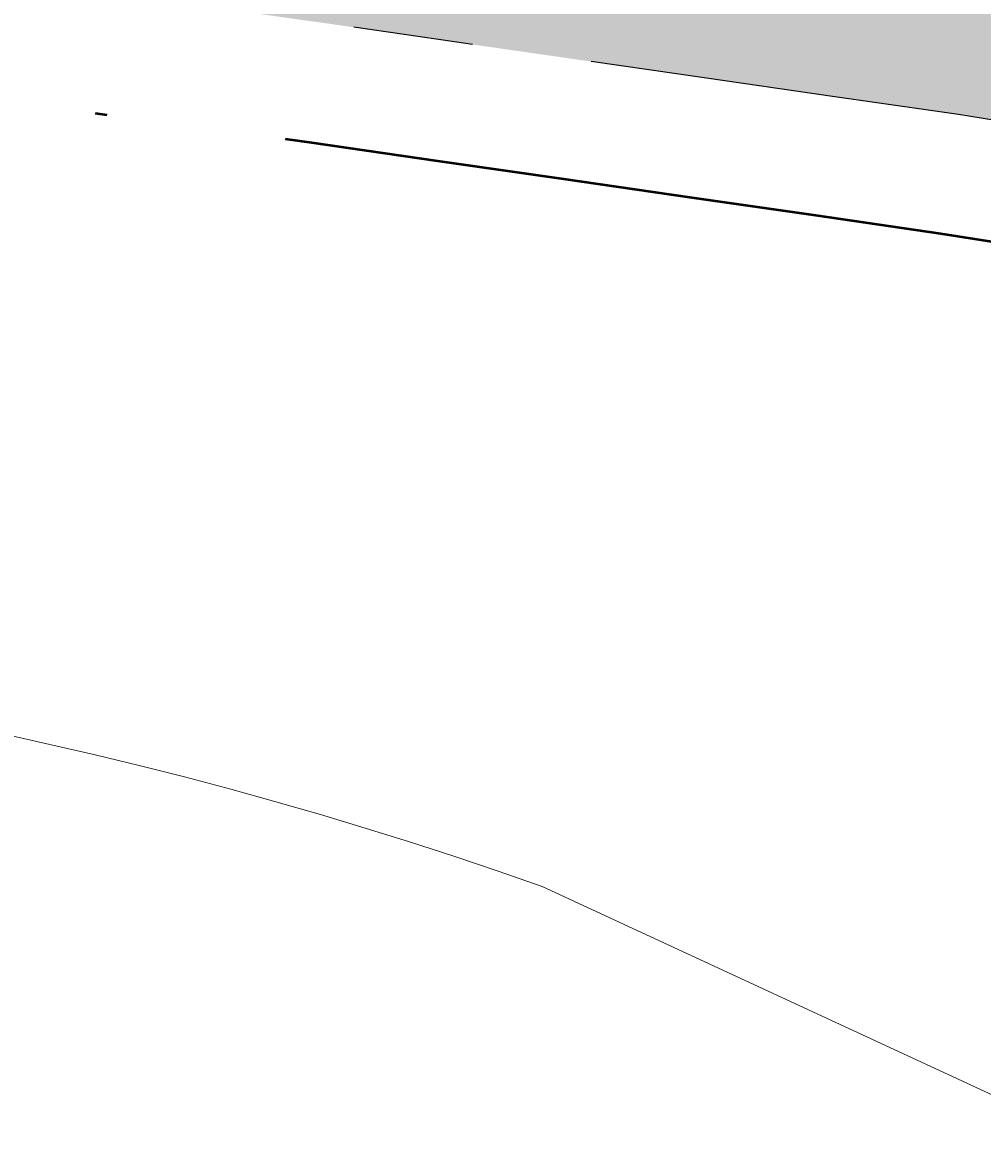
# Model space of a CAD drawing. Header units: millimetres. Extents: x 812 to 183790, y 13 to 580968.
# Tile 125 of 256: x 182618 to 182626, y 580778 to 580788. Entities that reach past the tile are written whole.
import ezdxf

# ---------------------------------------------------------------- set-up
doc = ezdxf.new("R2010")
doc.units = ezdxf.units.MM
doc.header["$LTSCALE"] = 5
for name, pattern in [('DGN2', [448.0004, 224.0002, -224.0002]), ('VH-OPSLUITBAND_80X200', [14, 8, -2, 2, -2]), ('XX-PROJECTGRENS', [18, 12, -3, 0, -3])]:
    doc.linetypes.add(name, pattern=pattern)
for name, color, linetype, lineweight in [('N-BH-VH-KANTOPSLUITING_OPSLUITBAND_80X200-G', 150, 'VH-OPSLUITBAND_80X200', 30), ('N-WE-KG-WERKGRENS-G', 7, 'XX-PROJECTGRENS', 50), ('N-WE-VH-KANTVERHARDING-G', 7, 'Continuous', 0), ('N-XX-AL-M', 7, 'Continuous', 0), ('taludlijn', 252, 'DGN2', 9), ('V-WE-VH-KANTOPSLUITING_OPSLUITBAND_80X200-G', 150, 'VH-OPSLUITBAND_80X200', 25)]:
    doc.layers.add(name, color=color, linetype=linetype, lineweight=lineweight)
for name, color, linetype, lineweight, transparency in [('N-PV-GR-GRAS_02-G', 85, 'Continuous', 15, 0.3), ('N-WE-VH-VERHARDING_TEGEL-A', 253, 'Continuous', 5, 0.75), ('V-PV-GR-GRAS_02-G', 85, 'Continuous', 30, 0.3), ('V-WE-VH-VERHARDING_TEGEL-A', 253, 'Continuous', 18, 0.5)]:
    doc.layers.add(name, color=color, linetype=linetype, lineweight=lineweight, transparency=transparency)
doc.styles.add('NLCS-ISO-M200-T18', font='txt', dxfattribs={"height": 0.36})
doc.dimstyles.new('NLCS-M200-T18-PIJL_X_L2_H1', dxfattribs={"dimscale": 0.2, "dimtxt": 0.36, "dimasz": 2, "dimexe": 2, "dimexo": 1, "dimgap": 0.7, "dimtad": 1, "dimzin": 0, "dimdsep": 46, "dimtxsty": 'NLCS-ISO-M200-T18', "dimcen": 0, "dimdle": 2, "dimclrd": 256, "dimclre": 256, "dimclrt": 256, "dimadec": 1, "dimazin": 0, "dimtfac": 1, "dimtofl": 0, "dimtmove": 1, "dimatfit": 0, "dimfxl": 2, "dimfxlon": 1, "dimtfillclr": 254, "dimtolj": 1, "dimtzin": 0, "dimlwd": 18, "dimlwe": 18, "dimarcsym": 0})
pattern_1 = [(90, (0, 0), (-1, 0.9999999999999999), [0.25, -0.75]), (90, (-0.6000000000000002, 0.5499999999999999), (-1, 0.9999999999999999), [0.25, -0.75]), (180, (-0.35, 0.09999999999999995), (-0.9999999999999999, -1), [0.25, -0.75]), (180, (-0.7000000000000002, 0.4999999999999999), (-0.9999999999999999, -1), [0.25, -0.75]), (135, (-0.7000000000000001, 0.1999999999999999), (-1.000000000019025, -1.608122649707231e-16), [0.25, -1.164213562]), (225, (-8.844674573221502e-17, 0.55), (1.608122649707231e-16, -1.000000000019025), [0.25, -1.164213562]), (116.5650512, (-0.3000000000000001, 0.2499999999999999), (-4.000646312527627e-10, 1.000000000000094), [0.25, -1.986067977]), (116.5650512, (-0.8000000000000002, 0.7), (-4.000646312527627e-10, 1.000000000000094), [0.25, -1.986067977]), (153.43494882, (-1.125685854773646e-16, 0.7000000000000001), (-1.000000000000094, 5.099846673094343e-11), [0.25, -1.986067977]), (153.43494882, (-0.4500000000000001, 0.2499999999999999), (-1.000000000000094, 5.099846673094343e-11), [0.25, -1.986067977]), (153.43494882, (-0.2000000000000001, 0.6000000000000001), (-1.000000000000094, 5.099846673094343e-11), [0.25, -1.986067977]), (206.5650512, (-0.55, -8.844674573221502e-17), (-1.000000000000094, -4.000650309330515e-10), [0.25, -1.986067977]), (243.43494882, (-0.15, 0.2), (-5.09988220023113e-11, -1.000000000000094), [0.25, -1.986067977])]

# ---------------------------------------------------------------- blocks, each defined once
blk = doc.blocks.new('*D6740')
at = {"layer": 'Defpoints', "color": 0, "transparency": 16777216}
for p in [(182634.1358519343, 580804.4508852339), (182590.7524361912, 580406.8104958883)]:
    blk.add_point(p, dxfattribs=at)
at = {"layer": 'N-XX-AL-M', "linetype": 'Continuous', "lineweight": 18, "transparency": 16777216}
blk.add_line((182633.7497357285, 580800.9118508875), (182634.0924685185, 580804.0532448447), dxfattribs=at)
at = {"layer": 'N-XX-AL-M', "transparency": 16777216}
blk.add_solid([(182634.1587419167, 580804.0460142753), (182634.0261951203, 580804.0604754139), (182634.1358519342, 580804.450885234)], dxfattribs=at)
at = {"layer": 'N-XX-AL-M', "transparency": 16777216, "insert": (182634.1708836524, 580801.8215400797), "char_height": 0.36, "attachment_point": 5, "rotation": 263.7735352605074, "style": 'NLCS-ISO-M200-T18'}
blk.add_mtext('\\A1;R400.00', dxfattribs=at)
blk = doc.blocks.new('*D6742')
at = {"layer": 'Defpoints', "color": 0, "transparency": 16777216}
for p in [(182633.0758552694, 580796.8697341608), (182601.4498682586, 580498.5413966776)]:
    blk.add_point(p, dxfattribs=at)
at = {"layer": 'N-XX-AL-M', "linetype": 'Continuous', "lineweight": 18, "transparency": 16777216}
blk.add_line((182632.7950165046, 580794.2205785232), (182633.0336872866, 580796.4719630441), dxfattribs=at)
at = {"layer": 'N-XX-AL-M', "transparency": 16777216}
blk.add_solid([(182633.0999824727, 580796.4649350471), (182632.9673921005, 580796.4789910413), (182633.0758552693, 580796.8697341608)], dxfattribs=at)
at = {"layer": 'N-XX-AL-M', "transparency": 16777216, "insert": (182633.2114847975, 580795.1136508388), "char_height": 0.36, "attachment_point": 5, "rotation": 263.9486374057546, "style": 'NLCS-ISO-M200-T18'}
blk.add_mtext('\\A1;R300.00', dxfattribs=at)
blk = doc.blocks.new('*D6743')
at = {"layer": 'Defpoints', "color": 0, "transparency": 16777216}
for p in [(182633.2929071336, 580803.382783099), (182601.4498682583, 580498.541396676)]:
    blk.add_point(p, dxfattribs=at)
at = {"layer": 'N-XX-AL-M', "linetype": 'Continuous', "lineweight": 18, "transparency": 16777216}
blk.add_line((182633.0161376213, 580800.7331992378), (182633.2513501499, 580802.9849476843), dxfattribs=at)
at = {"layer": 'N-XX-AL-M', "transparency": 16777216}
blk.add_solid([(182633.3176560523, 580802.9780215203), (182633.1850442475, 580802.9918738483), (182633.2929071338, 580803.382783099)], dxfattribs=at)
at = {"layer": 'N-XX-AL-M', "transparency": 16777216, "insert": (182633.4312337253, 580801.6269101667), "char_height": 0.36, "attachment_point": 5, "rotation": 264.0366398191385, "style": 'NLCS-ISO-M200-T18'}
blk.add_mtext('\\A1;R306.50', dxfattribs=at)

msp = doc.modelspace()

# ---------------------------------------------------------------- hatches: boundary and pattern name
at = {"layer": 'N-PV-GR-GRAS_02-G'}
h = msp.add_hatch(dxfattribs=at)
h.set_pattern_fill('AGR-GRAS_02', color=256, scale=0.1, angle=90.00000000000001, style=0, pattern_type=2)
h.set_pattern_definition(pattern_1)
edge = h.paths.add_edge_path()
edge.add_line((182719.9188021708, 580791.1965711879), (182741.9896704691, 580784.2485402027))
edge.add_line((182741.9896704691, 580784.2485402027), (182742.4563318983, 580785.2635470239))
edge.add_line((182742.4563318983, 580785.2635470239), (182726.2280563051, 580790.8753189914))
edge.add_arc((182693.6185855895, 580696.5743600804), 99.7800001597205, 70.92450647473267, 74.59884302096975)
edge.add_line((182720.1177175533, 580792.771264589), (182694.6967433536, 580799.7739197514))
edge.add_arc((182561.9673772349, 580317.9409987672), 499.779999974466, 74.59884302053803, 80.84029245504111)
edge.add_arc((182479.9303783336, 579809.1625083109), 1015.12999904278, 80.84029245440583, 81.94296046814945)
edge.add_arc((182551.5445533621, 580315.0689338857), 504.1800000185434, 81.94296046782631, 86.40382141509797)
edge.add_line((182583.168716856, 580818.2561601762), (182546.5907303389, 580820.8569839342))
edge.add_line((182546.5907303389, 580820.8569839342), (182546.4724272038, 580818.3155590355))
edge.add_line((182546.4724272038, 580818.3155590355), (182547.4558186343, 580818.1329630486))
edge.add_line((182547.4558186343, 580818.1329630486), (182558.6001862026, 580815.8324668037))
edge.add_line((182558.6001862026, 580815.8324668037), (182582.9212249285, 580814.3039015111))
edge.add_arc((182551.5445533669, 580315.0689339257), 500.2199999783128, 81.94296046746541, 86.40371870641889, ccw=False)
edge.add_arc((182479.9303781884, 579809.1625073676), 1011.169999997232, 76.67862103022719, 81.94296046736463, ccw=False)
edge.add_arc((182689.8249609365, 580695.6015446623), 100.2199998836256, 72.52571071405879, 76.67862103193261, ccw=False)
h = msp.add_hatch(dxfattribs=at)
h.set_pattern_fill('AGR-GRAS_02', color=256, scale=0.1, angle=90.00000000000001, style=0, pattern_type=2)
h.set_pattern_definition(pattern_1)
h.paths.add_polyline_path([(182656.2412305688, 580791.2166525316), (182656.2981121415, 580791.3151389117), (182656.4283848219, 580792.2751053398), (182656.8236477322, 580792.2250662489), (182656.9412305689, 580792.4286525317), (182657.0773644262, 580792.1929464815), (182657.674457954, 580792.1173562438), (182657.5504292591, 580791.3738685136), (182657.6412305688, 580791.2166525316), (182657.5242024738, 580791.2166525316), (182657.489151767, 580791.0065417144), (182656.2779507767, 580791.1665718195), (182656.2847470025, 580791.2166525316)], flags=16)
h.paths.add_polyline_path([(182656.2412305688, 580791.2166525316), (182656.9412305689, 580792.4286525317), (182657.6412305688, 580791.2166525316)], flags=16)
edge = h.paths.add_edge_path(flags=0)
edge.add_arc((182656.9413256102, 580791.6203691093), 0.4040000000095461, 0, 360)
edge = h.paths.add_edge_path(flags=0)
edge.add_arc((182656.9413256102, 580791.6203691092), 0.3010000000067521, 0, 360)
edge = h.paths.add_edge_path(flags=0)
edge.add_arc((182656.9413256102, 580791.6203691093), 0.2019999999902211, 0, 360)
edge = h.paths.add_edge_path(flags=0)
edge.add_arc((182656.9413256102, 580791.6203691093), 0.1000000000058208, 0, 360)
edge = h.paths.add_edge_path()
edge.add_line((182606.3800129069, 580798.2808536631), (182545.3954364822, 580799.2839340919))
edge.add_line((182545.3954364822, 580799.2839340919), (182545.3633776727, 580797.6271227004))
edge.add_line((182545.3633776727, 580797.6271227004), (182588.3744966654, 580796.7948702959))
edge.add_arc((182582.4987045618, 580493.1317123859), 303.72000000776, 80.84476196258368, 88.89148198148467, ccw=False)
edge.add_arc((182397.8348543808, 579347.3114853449), 1464.325329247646, 78.94969432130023, 80.84476196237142, ccw=False)
edge.add_arc((183259.5269547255, 583606.666091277), 2881.368158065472, 258.3666217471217, 259.1365194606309)
edge.add_arc((182754.1293243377, 580973.1345679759), 199.7800000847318, 259.1365194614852, 262.6814574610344)
edge.add_line((182728.6802277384, 580774.9821218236), (182737.2247848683, 580773.8847280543))
edge.add_line((182737.2247848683, 580773.8847280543), (182737.8598910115, 580775.2661087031))
edge.add_line((182737.8598910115, 580775.2661087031), (182720.394926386, 580779.5937771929))
edge.add_arc((182479.9296863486, 579809.1594773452), 999.7831074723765, 76.08291988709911, 80.14632381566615)
edge.add_arc((182601.449868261, 580498.5413967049), 299.7799999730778, 80.48114245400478, 89.05767824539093)
h = msp.add_hatch(dxfattribs=at)
h.set_pattern_fill('AGR-GRAS_02', color=256, scale=0.1, angle=90.00000000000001, style=0, pattern_type=2)
h.set_pattern_definition(pattern_1)
edge = h.paths.add_edge_path()
edge.add_line((182611.6988055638, 580789.6172609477), (182611.6988055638, 580788.9763497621))
edge.add_line((182611.6988055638, 580788.9763497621), (182612.7703045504, 580788.8366485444))
edge.add_line((182612.7703045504, 580788.8366485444), (182613.8593483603, 580788.6973921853))
edge.add_line((182613.8593483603, 580788.6973921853), (182614.9228216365, 580788.561567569))
edge.add_line((182614.9228216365, 580788.561567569), (182615.9862949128, 580788.4257429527))
edge.add_line((182615.9862949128, 580788.4257429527), (182617.049768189, 580788.2899183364))
edge.add_line((182617.049768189, 580788.2899183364), (182618.1132414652, 580788.15409372))
edge.add_line((182618.1132414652, 580788.15409372), (182619.1767147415, 580788.0182691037))
edge.add_line((182619.1767147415, 580788.0182691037), (182620.2296438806, 580787.870181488))
edge.add_line((182620.2296438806, 580787.870181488), (182621.2795627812, 580787.7185929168))
edge.add_line((182621.2795627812, 580787.7185929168), (182622.3294816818, 580787.5670043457))
edge.add_line((182622.3294816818, 580787.5670043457), (182623.3794005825, 580787.4154157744))
edge.add_line((182623.3794005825, 580787.4154157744), (182624.4293194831, 580787.2638272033))
edge.add_line((182624.4293194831, 580787.2638272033), (182625.4792383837, 580787.1122386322))
edge.add_line((182625.4792383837, 580787.1122386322), (182627.1782188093, 580786.8443319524))
edge.add_line((182627.1782188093, 580786.8443319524), (182629.3274773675, 580786.4957310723))
edge.add_line((182629.3274773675, 580786.4957310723), (182631.4767359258, 580786.1471301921))
edge.add_line((182631.4767359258, 580786.1471301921), (182633.625994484, 580785.7985293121))
edge.add_line((182633.625994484, 580785.7985293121), (182635.7752530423, 580785.449928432))
edge.add_line((182635.7752530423, 580785.449928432), (182637.9245116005, 580785.1013275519))
edge.add_line((182637.9245116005, 580785.1013275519), (182640.1859073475, 580784.673022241))
edge.add_line((182640.1859073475, 580784.673022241), (182642.3106813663, 580784.2936708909))
edge.add_line((182642.3106813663, 580784.2936708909), (182647.2348569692, 580783.4262334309))
edge.add_line((182647.2348569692, 580783.4262334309), (182652.1620946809, 580782.5752084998))
edge.add_line((182652.1620946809, 580782.5752084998), (182657.0843216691, 580781.6965085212))
edge.add_line((182657.0843216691, 580781.6965085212), (182662.0051567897, 580780.8101210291))
edge.add_line((182662.0051567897, 580780.8101210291), (182666.9000091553, 580779.9205443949))
edge.add_line((182666.9000091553, 580779.9205443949), (182670.9189910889, 580779.1389923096))
edge.add_line((182670.9189910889, 580779.1389923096), (182673.0388682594, 580778.7252537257))
edge.add_line((182673.0388682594, 580778.7252537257), (182675.3330816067, 580778.2682821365))
edge.add_line((182675.3330816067, 580778.2682821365), (182678.0885346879, 580777.7138775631))
edge.add_line((182678.0885346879, 580777.7138775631), (182682.0260260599, 580776.8810607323))
edge.add_line((182682.0260260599, 580776.8810607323), (182682.0568754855, 580776.8747430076))
edge.add_line((182682.0568754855, 580776.8747430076), (182687.379989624, 580775.7846102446))
edge.add_line((182687.379989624, 580775.7846102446), (182695.9420013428, 580774.0427961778))
edge.add_line((182695.9420013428, 580774.0427961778), (182705.3209991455, 580772.1272824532))
edge.add_line((182705.3209991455, 580772.1272824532), (182711.8173925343, 580770.8002459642))
edge.add_line((182711.8173925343, 580770.8002459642), (182714.9690093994, 580770.1555667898))
edge.add_line((182714.9690093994, 580770.1555667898), (182719.4649814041, 580769.2553672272))
edge.add_line((182719.4649814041, 580769.2553672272), (182719.5481076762, 580769.641469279))
edge.add_line((182719.5481076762, 580769.641469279), (182721.8517032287, 580769.2647816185))
edge.add_line((182721.8517032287, 580769.2647816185), (182722.3338095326, 580769.178246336))
edge.add_arc((182721.4159209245, 580769.2405400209), 0.920000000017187, 356.1175020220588, 440.8845427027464)
edge.add_arc((182753.5760836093, 580969.6768738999), 202.0800000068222, 259.1388313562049, 260.88454270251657, ccw=False)
edge.add_arc((183259.5269548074, 583606.6660917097), 2887.168158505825, 258.367208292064, 259.138831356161, ccw=False)
edge.add_arc((182397.834854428, 579347.3114856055), 1458.525328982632, 78.95085192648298, 80.84476196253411)
edge.add_arc((182582.4987045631, 580493.1317123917), 297.920000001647, 80.84476196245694, 84.37522522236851)
at = {"layer": 'N-WE-VH-VERHARDING_TEGEL-A'}
h = msp.add_hatch(color=256, dxfattribs=at)
h.dxf.hatch_style = 1
edge = h.paths.add_edge_path()
edge.add_line((182724.1704329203, 580769.7431966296), (182723.8868334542, 580769.6701808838))
edge.add_line((182723.8868334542, 580769.6701808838), (182723.8369674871, 580769.8638646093))
edge.add_arc((182721.4159209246, 580769.2405400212), 2.499999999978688, 14.43785884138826, 41.93983299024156)
edge.add_line((182723.2755386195, 580770.9114146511), (182723.1418686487, 580771.060184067))
edge.add_line((182723.1418686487, 580771.060184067), (182723.3597027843, 580771.2559089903))
edge.add_arc((182721.4159209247, 580769.2405400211), 2.799999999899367, 46.03587676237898, 80.88454270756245)
edge.add_arc((182753.5760836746, 580969.6768742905), 200.2000004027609, 259.1388313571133, 260.88454270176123, ccw=False)
edge.add_arc((183259.5269548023, 583606.6660916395), 2885.288158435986, 258.3670182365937, 259.1388313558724, ccw=False)
edge.add_arc((182397.8348544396, 579347.3114856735), 1460.405328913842, 78.95047607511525, 80.84476196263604)
edge.add_arc((182582.4987045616, 580493.1317123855), 299.8000000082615, 80.84476196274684, 88.89148198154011)
edge.add_line((182588.2986600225, 580792.8756039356), (182468.2674329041, 580795.1981726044))
edge.add_arc((182467.3991369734, 580778.1172380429), 17.10298989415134, 87.08991886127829, 124.0588783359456)
edge.add_line((182457.8207007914, 580792.2864237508), (182458.8287809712, 580790.7951912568))
edge.add_arc((182467.3991369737, 580778.1172380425), 15.30298989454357, 86.98690092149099, 124.058878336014, ccw=False)
edge.add_line((182468.2035273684, 580793.3990722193), (182588.2638370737, 580791.0759408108))
edge.add_arc((182582.4987045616, 580493.1317123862), 298.0000000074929, 80.84476196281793, 88.8914819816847, ccw=False)
edge.add_arc((182397.8348544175, 579347.3114855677), 1458.605329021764, 78.9508359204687, 80.84476196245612, ccw=False)
edge.add_arc((183259.526954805, 583606.6660916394), 2887.088158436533, 258.3672002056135, 259.1388313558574)
edge.add_arc((182753.5760836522, 580969.6768741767), 202.0000002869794, 259.1388313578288, 260.8845427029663)
edge.add_arc((182753.5761123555, 580969.6770552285), 202.0001835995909, 260.8845428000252, 260.9525587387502)
edge.add_arc((182721.6538821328, 580769.2025038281), 1.0000000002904, -21.923149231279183, 80.9525586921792, ccw=False)
edge.add_line((182722.5815676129, 580768.8291412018), (182722.5227935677, 580768.6831066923))
edge.add_line((182722.5227935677, 580768.6831066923), (182723.9166944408, 580767.9811227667))
edge.add_arc((182721.4159209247, 580769.2405400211), 2.799999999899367, 333.2696682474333, 370.3418150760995)
at = {"layer": 'V-PV-GR-GRAS_02-G'}
h = msp.add_hatch(dxfattribs=at)
h.set_pattern_fill('AGR-GRAS_02', color=256, scale=0.1, angle=90.00000000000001, style=0, pattern_type=2)
h.set_pattern_definition(pattern_1)
h.paths.add_polyline_path([(182678.3291114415, 580789.1483463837), (182677.5364360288, 580789.3102538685), (182676.6749996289, 580789.4830558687), (182675.5902050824, 580789.6962905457), (182674.3218422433, 580789.9438419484), (182672.022445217, 580790.3790028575), (182669.8684831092, 580790.8067323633), (182664.9709106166, 580791.6866933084), (182660.0552096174, 580792.5993046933), (182655.132825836, 580793.4704393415), (182650.207255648, 580794.3230995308), (182644.6745242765, 580795.2309229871), (182642.1091936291, 580795.5831894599), (182640.0062942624, 580795.8541837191), (182637.8544632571, 580796.0808673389), (182635.7026322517, 580796.3075509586), (182633.5508012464, 580796.5342345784), (182631.398970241, 580796.7609181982), (182629.3828725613, 580796.9488438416), (182627.6143686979, 580797.0660703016), (182625.8458648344, 580797.1832967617), (182624.077360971, 580797.3005232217), (182622.3088571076, 580797.4177496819), (182620.5403532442, 580797.5349761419), (182616.5294209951, 580797.6853841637), (182613.4280396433, 580797.784715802), (182610.3266582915, 580797.8840474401), (182607.2252769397, 580797.9833790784), (182604.123895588, 580798.0827107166), (182600.7056902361, 580798.184285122), (182595.4175241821, 580798.2990968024), (182590.129358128, 580798.4139084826), (182584.841192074, 580798.5287201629), (182579.5530260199, 580798.6435318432), (182574.5988794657, 580798.7471815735), (182570.4634492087, 580798.8234722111), (182566.3280189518, 580798.8997628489), (182562.1925886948, 580798.9760534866), (182558.0571584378, 580799.0523441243), (182553.8761389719, 580799.1297398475), (182549.635820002, 580799.2085729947), (182545.3955010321, 580799.2874061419), (182545.3537268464, 580797.1899521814), (182546.6791531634, 580797.163554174), (182551.251892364, 580797.0724806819), (182555.8246315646, 580796.9814071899), (182560.3973707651, 580796.8903336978), (182564.7814675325, 580796.8027453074), (182569.0712430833, 580796.716899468), (182573.3610186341, 580796.6310536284), (182577.6507941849, 580796.5452077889), (182581.9405697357, 580796.4593619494), (182585.9364270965, 580796.3710146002), (182589.0505298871, 580796.2751627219), (182592.1646326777, 580796.1793108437), (182595.2787354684, 580796.0834589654), (182598.392838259, 580795.9876070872), (182601.5069410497, 580795.891755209), (182604.183578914, 580795.7603962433), (182606.7727237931, 580795.6219358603), (182609.3618686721, 580795.4834754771), (182611.9510135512, 580795.345015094), (182614.5401584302, 580795.206554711), (182616.7105907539, 580795.0391487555), (182618.2948255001, 580794.8312189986), (182619.8790602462, 580794.6232892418), (182621.4632949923, 580794.4153594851), (182623.0475297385, 580794.2074297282), (182624.6317644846, 580793.9994999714), (182628.70332305, 580793.4282376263), (182631.2364167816, 580793.0042978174), (182633.7695105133, 580792.5803580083), (182636.3026042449, 580792.1564181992), (182638.8356979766, 580791.7324783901), (182641.3467353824, 580791.2580159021), (182644.0457196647, 580790.8019502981), (182648.9687142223, 580789.9292997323), (182653.8935179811, 580789.0667563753), (182658.8134334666, 580788.1741111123), (182663.734450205, 580787.2876180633), (182668.637483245, 580786.3844981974), (182672.4167249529, 580785.6355886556), (182676.1775150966, 580784.8904683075), (182679.6534702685, 580784.2008392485), (182682.4555069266, 580783.6519417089), (182686.6235061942, 580782.7984986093), (182689.8338278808, 580782.1303957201), (182690.3744659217, 580782.0178830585), (182695.4407125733, 580780.9832570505), (182699.4144913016, 580780.197487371), (182700.0200622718, 580780.0781249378), (182700.5805969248, 580779.9676394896), (182701.5224930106, 580779.7815987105), (182702.5540686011, 580779.5833777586), (182703.5541800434, 580779.3945169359), (182704.1633161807, 580779.286181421), (182704.7755895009, 580779.1772879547), (182705.9384162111, 580778.9788202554), (182706.6097167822, 580778.8658043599), (182708.3664871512, 580778.5602822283), (182712.1518739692, 580777.898508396), (182714.6195083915, 580777.4671083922), (182715.328534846, 580777.3482133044), (182717.4630772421, 580776.9709102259), (182722.2217931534, 580776.1324218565), (182727.496492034, 580775.1986646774), (182733.2395035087, 580774.1610143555), (182737.8529126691, 580773.328987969), (182737.9079976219, 580773.7657862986), (182737.9889296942, 580774.4077614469), (182738.0568980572, 580774.9469355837), (182738.0916298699, 580775.2222289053), (182733.0359954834, 580776.4437798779), (182726.9194199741, 580777.9133451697), (182724.3679962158, 580778.5307337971), (182722.1443215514, 580779.0701768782), (182719.3453923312, 580779.7466539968, -0.2327914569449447), (182719.540446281, 580779.3504117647, -1), (182718.540446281, 580779.3504117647, -0.3619601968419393), (182718.9501262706, 580779.8421864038), (182718.7336795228, 580779.8944997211), (182716.1452000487, 580780.5285627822), (182715.2296029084, 580780.7593192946), (182714.79908351, 580780.8634075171), (182712.6699981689, 580781.3766312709), (182710.5645573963, 580781.8864820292), (182708.8237226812, 580782.3094389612), (182706.6665557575, 580782.8336533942), (182705.6850128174, 580783.0721787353), (182704.6060615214, 580783.3274748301), (182703.3415401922, 580783.6266795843), (182702.5285609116, 580783.8152265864), (182701.9757925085, 580783.9434252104), (182700.8936166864, 580784.194404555), (182699.2509857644, 580784.5728646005), (182698.3459790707, 580784.7813769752), (182695.9889984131, 580785.3178404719), (182693.8708943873, 580785.7933755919), (182691.9709331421, 580786.2107270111), (182688.5579986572, 580786.9569227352), (182686.966121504, 580787.308668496), (182685.1077519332, 580787.7138431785), (182683.4710663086, 580788.067045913), (182681.9929962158, 580788.3834115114), (182679.6434616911, 580788.8757669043)])
h.paths.add_polyline_path([(182657.6412305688, 580791.2166525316), (182657.5242024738, 580791.2166525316), (182657.489151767, 580791.0065417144), (182656.2169602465, 580791.174630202), (182656.2981121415, 580791.3151389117), (182656.4283848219, 580792.2751053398), (182656.8236477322, 580792.2250662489), (182656.9412305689, 580792.4286525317), (182657.0773644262, 580792.1929464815), (182657.674457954, 580792.1173562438), (182657.5504292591, 580791.3738685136)], flags=16)
h.paths.add_polyline_path([(182657.6412305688, 580791.2166525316), (182656.2412305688, 580791.2166525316), (182656.9412305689, 580792.4286525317)], flags=16)
h.paths.add_polyline_path([(182656.5373256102, 580791.6203691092, -1), (182657.3453256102, 580791.6203691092, -1)], flags=0)
h.paths.add_polyline_path([(182656.6403256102, 580791.6203691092, -1), (182657.2423256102, 580791.6203691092, -1)], flags=0)
h.paths.add_polyline_path([(182656.7393256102, 580791.6203691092, -1), (182657.1433256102, 580791.6203691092, -1)], flags=0)
h.paths.add_polyline_path([(182656.8413256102, 580791.6203691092, -1), (182657.0413256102, 580791.6203691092, -1)], flags=0)
at = {"layer": 'V-WE-VH-VERHARDING_TEGEL-A'}
h = msp.add_hatch(color=256, dxfattribs=at)
h.dxf.hatch_style = 1
h.paths.add_polyline_path([(182599.0795089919, 580792.6007238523), (182596.7020087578, 580792.6802481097), (182594.3245085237, 580792.7597723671), (182591.9470082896, 580792.8392966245), (182589.5695080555, 580792.9188208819), (182587.1920078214, 580792.9983451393), (182584.776465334, 580793.0513251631), (182582.3431824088, 580793.0919266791), (182579.9098994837, 580793.1325281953), (182577.4766165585, 580793.1731297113), (182575.0433336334, 580793.2137312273), (182572.6100507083, 580793.2543327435), (182570.0778470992, 580793.3002693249), (182567.3989726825, 580793.3541162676), (182564.7200982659, 580793.4079632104), (182562.0412238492, 580793.4618101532), (182559.3623494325, 580793.5156570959), (182556.6834750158, 580793.5695040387), (182553.9999258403, 580793.6224723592), (182551.2832293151, 580793.6692106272), (182548.5665327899, 580793.7159488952), (182545.8498362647, 580793.7626871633), (182543.1331397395, 580793.8094254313), (182540.4164432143, 580793.8561636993), (182537.6997466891, 580793.9029019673), (182534.0589639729, 580793.973196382), (182530.2479124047, 580794.047831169), (182526.4368608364, 580794.1224659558), (182522.6258092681, 580794.1971007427), (182518.8147576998, 580794.2717355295), (182515.0037061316, 580794.3463703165), (182511.1703997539, 580794.4223678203), (182507.3199748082, 580794.4994135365), (182503.4695498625, 580794.5764592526), (182499.6191249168, 580794.6535049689), (182495.7686999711, 580794.730550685), (182491.9182750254, 580794.8075964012), (182488.164018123, 580794.8799450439), (182484.6498005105, 580794.9405696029), (182481.135582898, 580795.001194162), (182477.6213652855, 580795.0618187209), (182474.107147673, 580795.12244328), (182470.5929300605, 580795.1830678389), (182467.1005970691, 580795.2431342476), (182466.780738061, 580795.2222891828), (182466.4608790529, 580795.2014441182), (182466.1410200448, 580795.1805990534), (182465.8211610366, 580795.1597539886), (182465.5013020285, 580795.138908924), (182465.1814430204, 580795.1180638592), (182464.823207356, 580795.0624212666), (182464.4506088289, 580794.9937553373), (182464.0780103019, 580794.925089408), (182463.7054117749, 580794.8564234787), (182463.3328132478, 580794.7877575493), (182462.9602147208, 580794.7190916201), (182462.598736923, 580794.6225330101), (182462.250935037, 580794.4916728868), (182461.9031331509, 580794.3608127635), (182461.5553312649, 580794.22995264), (182461.2075293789, 580794.0990925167), (182460.8597274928, 580793.9682323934), (182460.5045269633, 580793.82288975), (182460.113021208, 580793.6064812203), (182459.7215154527, 580793.3900726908), (182459.3300096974, 580793.1736641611), (182458.9385039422, 580792.9572556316), (182458.5469981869, 580792.7408471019), (182458.1554924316, 580792.5244385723), (182457.831938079, 580792.2726008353), (182459.0612757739, 580790.4998256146), (182459.3407840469, 580790.728825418), (182459.6222641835, 580790.9565661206), (182459.9723063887, 580791.1405276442), (182460.322348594, 580791.3244891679), (182460.6723907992, 580791.5084506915), (182461.0224330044, 580791.6924122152), (182461.3724752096, 580791.8763737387), (182461.7225174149, 580792.0603352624), (182462.1449914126, 580792.1981302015), (182462.5812154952, 580792.32716111), (182463.0174395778, 580792.4561920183), (182463.4536636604, 580792.5852229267), (182463.889887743, 580792.7142538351), (182464.3261118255, 580792.8432847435), (182464.7646492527, 580792.9147989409), (182465.2044162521, 580792.955742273), (182465.6441832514, 580792.996685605), (182466.0839502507, 580793.0376289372), (182466.5237172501, 580793.0785722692), (182466.9634842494, 580793.1195156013), (182468.8410585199, 580793.1125406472), (182472.369923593, 580793.0505325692), (182475.8987886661, 580792.9885244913), (182479.4276537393, 580792.9265164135), (182482.9565188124, 580792.8645083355), (182486.4853838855, 580792.8025002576), (182490.1139049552, 580792.7370744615), (182494.0013194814, 580792.6627698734), (182497.8887340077, 580792.5884652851), (182501.7761485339, 580792.514160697), (182505.6635630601, 580792.4398561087), (182509.5509775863, 580792.3655515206), (182513.437743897, 580792.2918916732), (182517.3179909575, 580792.2247161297), (182521.1982380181, 580792.1575405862), (182525.0784850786, 580792.0903650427), (182528.9587321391, 580792.0231894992), (182532.8389791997, 580791.9560139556), (182536.7192262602, 580791.8888384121), (182539.5196242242, 580791.8305329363), (182542.2039391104, 580791.7731809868), (182544.8882539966, 580791.7158290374), (182547.5725688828, 580791.658477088), (182550.256883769, 580791.6011251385), (182552.9411986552, 580791.5437731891), (182555.6944008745, 580791.4920686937), (182558.4750035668, 580791.4426105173), (182561.2556062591, 580791.3931523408), (182564.0362089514, 580791.3436941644), (182566.8168116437, 580791.2942359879), (182569.597414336, 580791.2447778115), (182572.1941545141, 580791.1951917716), (182574.6264852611, 580791.1454913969), (182577.0588160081, 580791.0957910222), (182579.4911467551, 580791.0460906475), (182581.9234775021, 580790.9963902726), (182584.3558082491, 580790.9466898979), (182586.8248452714, 580790.8791941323), (182589.3650010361, 580790.7772196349), (182591.9051568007, 580790.6752451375), (182594.4453125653, 580790.5732706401), (182596.9854683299, 580790.4712961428), (182599.5256240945, 580790.3693216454), (182601.9530346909, 580790.2469959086), (182603.7559130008, 580790.0119380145), (182605.5587913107, 580789.7768801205), (182607.3616696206, 580789.5418222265), (182609.1645479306, 580789.3067643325), (182610.9674262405, 580789.0717064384), (182612.7703045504, 580788.8366485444), (182613.8593483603, 580788.6973921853), (182614.9228216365, 580788.561567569), (182615.9862949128, 580788.4257429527), (182617.049768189, 580788.2899183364), (182618.1132414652, 580788.15409372), (182619.1767147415, 580788.0182691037), (182620.2296438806, 580787.870181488), (182621.2795627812, 580787.7185929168), (182622.3294816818, 580787.5670043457), (182623.3794005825, 580787.4154157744), (182624.4293194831, 580787.2638272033), (182625.4792383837, 580787.1122386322), (182627.1782188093, 580786.8443319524), (182629.3274773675, 580786.4957310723), (182631.4767359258, 580786.1471301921), (182633.625994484, 580785.7985293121), (182635.7752530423, 580785.449928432), (182637.9245116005, 580785.1013275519), (182640.1859073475, 580784.673022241), (182642.3106813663, 580784.2936708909), (182647.2348569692, 580783.4262334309), (182652.1620946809, 580782.5752084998), (182657.0843216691, 580781.6965085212), (182662.0051567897, 580780.8101210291), (182666.9000091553, 580779.9205443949), (182670.9189910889, 580779.1389923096), (182673.0388682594, 580778.7252537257), (182675.3330816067, 580778.2682821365), (182678.0885346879, 580777.7138775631), (182682.0260260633, 580776.8810607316), (182687.379989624, 580775.7846102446), (182695.9420013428, 580774.0427961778), (182705.3209991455, 580772.1272824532), (182711.8173925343, 580770.8002459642), (182714.9690093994, 580770.1555667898), (182719.4649814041, 580769.2553672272), (182719.5481076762, 580769.641469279), (182721.8517032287, 580769.2647816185), (182722.6959123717, 580769.1132509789), (182724.2740394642, 580768.8372010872), (182724.4680023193, 580769.3270111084), (182724.5764945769, 580769.7773074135), (182724.616915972, 580770.0467001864), (182724.6178314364, 580770.2243366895), (182723.9585646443, 580770.1861192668), (182723.8900670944, 580770.3725714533), (182723.4378261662, 580771.6035835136), (182723.3750876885, 580771.7743593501), (182723.9679465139, 580771.833907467), (182723.392903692, 580772.2648585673), (182723.1205753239, 580772.3881909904), (182722.9830178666, 580772.4356647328), (182722.8166856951, 580772.4830024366), (182722.638743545, 580772.5243925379), (182722.4028799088, 580772.5659118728), (182721.9829864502, 580772.6394077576), (182721.4531271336, 580772.732137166), (182721.0554579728, 580772.805900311), (182720.5046810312, 580772.9107234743), (182715.1335762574, 580773.8668339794), (182706.6785320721, 580775.399694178), (182704.9206561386, 580775.7271430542), (182703.3301972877, 580776.0180142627), (182701.9026094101, 580776.2819466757), (182700.3119964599, 580776.5999908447), (182699.762008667, 580776.708522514), (182697.8514609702, 580777.0967142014), (182697.7518697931, 580777.1166637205), (182695.7759857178, 580777.5124612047), (182693.3171578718, 580778.0119861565), (182691.1509638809, 580778.4510506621), (182689.3955224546, 580778.8068599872), (182684.0982401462, 580779.8977589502), (182678.9907128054, 580780.9317898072), (182677.3682870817, 580781.2583442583), (182675.4485454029, 580781.6385402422), (182673.9208342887, 580781.9365398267), (182671.7465379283, 580782.3579828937), (182667.7610015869, 580783.1209869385), (182662.9050639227, 580784.0165913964), (182657.988517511, 580784.924466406), (182653.0682243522, 580785.8097919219), (182648.144285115, 580786.6825756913), (182643.218206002, 580787.5303451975), (182640.7660024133, 580787.9637097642), (182638.0779397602, 580788.4134229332), (182635.3006463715, 580788.8592760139), (182632.5233529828, 580789.3051290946), (182629.7460595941, 580789.7509821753), (182626.9687662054, 580790.196835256), (182624.1914728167, 580790.6426883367), (182622.1149343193, 580790.945329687), (182620.6864577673, 580791.1155280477), (182619.2579812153, 580791.2857264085), (182617.8295046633, 580791.4559247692), (182616.4010281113, 580791.62612313), (182614.9725515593, 580791.7963214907), (182613.4080755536, 580791.9485285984), (182611.4137506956, 580792.0438713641), (182609.4194258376, 580792.1392141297), (182607.4251009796, 580792.2345568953), (182605.4307761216, 580792.3298996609), (182603.4364512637, 580792.4252424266), (182601.4421264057, 580792.5205851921)])
h.paths.add_polyline_path([(182656.0450468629, 580780.7549504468), (182660.6425299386, 580779.5995208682), (182660.9163282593, 580780.6889712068), (182656.3188451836, 580781.8444007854)], flags=25)

# ---------------------------------------------------------------- linework, layer by layer
at = {"layer": 'N-BH-VH-KANTOPSLUITING_OPSLUITBAND_80X200-G', "ltscale": 0.2, "flags": 128}
msp.add_lwpolyline([(182458.9399792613, 580790.7735436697, -0.1618566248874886), (182468.2006484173, 580793.3191129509), (182588.2622893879, 580790.9959557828, -0.03512487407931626), (182629.9007393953, 580787.2564707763, -0.008265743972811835), (182677.3730232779, 580778.7983166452)], format="xyb", dxfattribs=at)
at = {"layer": 'N-WE-KG-WERKGRENS-G', "ltscale": 0.1, "flags": 128}
msp.add_lwpolyline([(182546.3363945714, 580828.4899207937), (182543.8336850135, 580828.6949465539), (182540.4959602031, 580828.9354948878), (182537.3605703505, 580829.0986258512), (182534.235148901, 580829.2612381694), (182531.1097274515, 580829.4238504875), (182527.9843060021, 580829.5864628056), (182520.9662974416, 580829.9516022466), (182508.3491545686, 580830.2950978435), (182506.8932828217, 580830.3347332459), (182505.4374110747, 580830.3743686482), (182503.9821088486, 580830.4139885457), (182501.0593100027, 580830.4968933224), (182495.9427932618, 580830.64450416), (182490.8257921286, 580830.7921288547), (182485.7087909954, 580830.9397535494), (182480.5865481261, 580831.0875294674), (182476.585899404, 580831.1609660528), (182472.870248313, 580831.2157929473), (182469.156396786, 580831.2705932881), (182465.4445988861, 580831.3253633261), (182462.4442958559, 580831.3819626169), (182462.0279888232, 580831.442751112), (182461.549194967, 580831.5126638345), (182461.0704011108, 580831.582576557), (182460.6377092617, 580831.6457575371), (182460.098308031, 580831.7766769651), (182459.429344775, 580831.9689810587), (182458.7402872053, 580832.1670615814), (182458.0512296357, 580832.3651421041), (182457.4967000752, 580832.5245504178), (182456.6479823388, 580833.0543667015), (182455.3760828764, 580833.7572914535), (182453.1248441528, 580829.6327991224), (182453.1248441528, 580797.3056406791), (182458.7221649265, 580789.2339841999), (182459.9721623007, 580789.9533443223), (182460.1746733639, 580790.1171925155), (182460.4375156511, 580790.2553269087), (182460.7875578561, 580790.4392884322), (182461.1376000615, 580790.6232499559), (182461.4876422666, 580790.8072114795), (182461.837684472, 580790.9911730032), (182462.1129321, 580791.1358269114), (182462.4419120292, 580791.2431276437), (182462.8648578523, 580791.3682309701), (182463.3010819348, 580791.4972618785), (182463.7373060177, 580791.6262927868), (182464.1735301, 580791.7553236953), (182464.5492909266, 580791.8664701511), (182464.891624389, 580791.9222959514), (182465.2971176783, 580791.9600483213), (182465.7368846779, 580792.0009916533), (182466.176651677, 580792.0419349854), (182466.6164186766, 580792.0828783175), (182467.0080813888, 580792.1193430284), (182468.8304161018, 580792.1125732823), (182472.352354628, 580792.0506869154), (182475.8812197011, 580791.9886788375), (182479.4100847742, 580791.9266707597), (182482.9389498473, 580791.8646626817), (182486.4673558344, 580791.8026627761), (182490.0953355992, 580791.7372467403), (182493.9822088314, 580791.6629524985), (182497.8696233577, 580791.5886479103), (182501.7570378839, 580791.5143433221), (182505.6444524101, 580791.4400387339), (182509.5320295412, 580791.365731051), (182513.4196150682, 580791.2920556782), (182517.3006813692, 580791.2248659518), (182521.1809284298, 580791.1576904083), (182525.0611754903, 580791.0905148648), (182528.9414225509, 580791.0233393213), (182532.8216696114, 580790.9561637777), (182536.7001634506, 580790.8890185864), (182539.4982635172, 580790.8307611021), (182542.1825784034, 580790.7734091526), (182544.8668932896, 580790.7160572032), (182547.5512081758, 580790.6587052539), (182550.2355230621, 580790.6013533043), (182552.9211300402, 580790.5439737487), (182555.6766168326, 580790.4922268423), (182558.4572195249, 580790.4427686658), (182561.2378222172, 580790.3933104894), (182564.0184249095, 580790.343852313), (182566.7990276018, 580790.2943941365), (182569.5789762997, 580790.2449475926), (182572.1743940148, 580790.1953868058), (182574.6060562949, 580790.14570009), (182577.0383870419, 580790.0959997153), (182579.4707177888, 580790.0462993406), (182581.9030485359, 580789.9965989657), (182584.3319301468, 580789.9469690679), (182586.7911242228, 580789.8797423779), (182589.3248883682, 580789.7780244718), (182591.8650441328, 580789.6760499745), (182594.4051998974, 580789.5740754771), (182596.945355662, 580789.4721009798), (182599.4804017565, 580789.3703316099), (182601.8630860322, 580789.2502597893), (182603.6266279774, 580789.0203305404), (182605.4295062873, 580788.7852726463), (182607.2323845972, 580788.5502147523), (182609.0352629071, 580788.3151568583), (182610.8381412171, 580788.0800989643), (182612.6422430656, 580787.8448815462), (182613.7326595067, 580787.7054496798), (182614.7961327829, 580787.5696250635), (182615.8596060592, 580787.4338004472), (182616.9230793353, 580787.2979758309), (182617.9865526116, 580787.1621512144), (182619.0437285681, 580787.0271308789), (182620.0885572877, 580786.8801825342), (182621.1366633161, 580786.7288557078), (182622.1865822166, 580786.5772671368), (182623.2365011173, 580786.4256785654), (182624.2864200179, 580786.2740899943), (182625.3299012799, 580786.1234308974), (182627.020285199, 580785.8568797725), (182629.1673737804, 580785.5086308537), (182631.3166323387, 580785.1600299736), (182633.4658908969, 580784.8114290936), (182635.6151494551, 580784.4628282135), (182637.7513844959, 580784.1163396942), (182640.0049781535, 580783.6895120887), (182642.1360582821, 580783.3090348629), (182647.0630134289, 580782.4411077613), (182651.9891248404, 580781.5902773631), (182656.9078141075, 580780.712208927), (182661.8271143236, 580779.8260979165), (182666.7151533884, 580778.9377595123), (182670.7274343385, 580778.1575107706), (182672.8454156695, 580777.7441421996), (182675.1367830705, 580777.2877374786), (182677.8864391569, 580776.7344992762), (182723.4470160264, 580767.0980044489), (182727.4134544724, 580765.1004620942), (182728.5193157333, 580767.2890309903), (182733.487118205, 580765.839533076), (182735.3841539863, 580765.7193532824), (182736.7291595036, 580765.8569923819), (182737.9777871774, 580765.984768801), (182741.1548623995, 580766.309889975), (182758.3880922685, 580762.4353447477), (182758.0502154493, 580761.9109538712), (182758.2781539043, 580761.5340619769), (182751.5803360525, 580749.746364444), (182784.2071760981, 580741.4288769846), (182784.088835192, 580737.5353437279), (182784.0815874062, 580737.5082115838), (182783.5253590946, 580735.4310709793), (182787.0264828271, 580734.4501235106, -0.06878441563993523), (182787.0710498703, 580728.4065941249), (182786.4433279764, 580726.2139149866), (182784.8212424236, 580720.8672947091), (182783.9285352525, 580717.5622805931), (182783.3629587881, 580715.4844659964), (182780.7330075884, 580704.363215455, 0.01006423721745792), (182779.8290839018, 580700.1652549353, 0.03789734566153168), (182778.9515901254, 580692.6476957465), (182778.8086371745, 580689.114825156), (182778.664840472, 580677.4566763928), (182774.5489658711, 580677.5030601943), (182774.3887329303, 580664.4659519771), (182777.7728912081, 580664.4296323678), (182777.5992994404, 580658.3134843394), (182797.5259302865, 580658.0334855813), (182797.5627665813, 580667.2589931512), (182800.3788182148, 580667.2624219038), (182800.4003675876, 580675.3592035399), (182797.5713859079, 580675.3666430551), (182797.5587852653, 580678.0379749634), (182798.51420407, 580682.5233503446), (182808.2659865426, 580723.7606235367), (182808.3887287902, 580729.6090305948), (182811.171402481, 580735.7888850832, -0.1199236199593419), (182813.2056665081, 580738.4003126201), (182817.1751677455, 580741.3533516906, -0.2023336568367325), (182823.6090945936, 580742.8635374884), (182838.9859315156, 580740.2441271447), (182838.9615736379, 580736.850063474), (182841.3969184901, 580736.857219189), (182841.3008403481, 580734.7862014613), (182846.1720900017, 580734.4916700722), (182846.0383634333, 580732.0657865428), (182851.325015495, 580731.7732694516, 0.0250001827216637), (182928.0593059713, 580722.7733242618), (182928.2904346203, 580726.1654619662, 0.01378694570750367), (182970.6959348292, 580724.502907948), (183059.9886356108, 580723.465826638), (183059.9798531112, 580721.3041403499), (183068.0991874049, 580721.2114097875), (183068.1978501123, 580723.3704815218), (183221.0751434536, 580721.5949032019), (183221.0888945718, 580715.2308856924), (183240.2705249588, 580715.3070614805), (183240.3081457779, 580720.3747960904), (183240.5860722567, 580720.3746200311), (183242.4505741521, 580720.3985859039), (183244.4520871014, 580720.4054370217), (183245.8448439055, 580720.3876357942), (183247.2279820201, 580720.369957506), (183249.6118762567, 580720.331143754), (183252.1844203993, 580720.2899176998), (183254.1676349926, 580720.2591536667), (183256.0270805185, 580720.2363258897), (183258.3117480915, 580720.2185501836), (183261.870273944, 580720.1782204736), (183265.4918982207, 580720.1405490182), (183268.1005979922, 580720.1114656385), (183269.8825592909, 580720.0873315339), (183272.1715485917, 580720.0507186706), (183273.9743825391, 580720.0093185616), (183275.5027767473, 580719.9728417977), (183276.437037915, 580719.9481279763), (183277.4632290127, 580719.9249136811), (183279.8339705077, 580719.8919135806), (183285.4019259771, 580719.8234907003), (183293.9097694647, 580719.7246190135), (183296.6605298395, 580719.6826219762), (183300.6896803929, 580719.6211072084), (183301.9841566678, 580719.603033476), (183303.1636473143, 580719.5865651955), (183304.85103719, 580719.565599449), (183306.689819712, 580719.5436243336), (183308.5842271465, 580719.5356408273), (183310.372555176, 580719.5296939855), (183312.7694811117, 580719.5451821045), (183314.8878679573, 580719.5671883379), (183317.3638881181, 580719.6072594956), (183319.3345012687, 580719.6852769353), (183320.2449572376, 580719.7368562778), (183321.3681973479, 580719.8051428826), (183322.6456268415, 580719.9124179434), (183324.0210926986, 580720.0280979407), (183325.5883142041, 580720.1679196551), (183326.7039214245, 580720.2767798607), (183327.873631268, 580720.3909193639), (183329.9510740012, 580720.6048506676), (183332.3846737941, 580720.8685421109), (183334.5499215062, 580721.1248258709), (183336.1045024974, 580721.3200670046), (183337.6187943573, 580721.5245671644), (183339.4584159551, 580721.8035088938), (183340.9118904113, 580722.0468656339), (183342.1533880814, 580722.2661741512), (183343.8365356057, 580722.565729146), (183345.379378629, 580722.8403520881), (183346.2451748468, 580723.0074318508), (183346.9857773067, 580723.1503519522), (183348.60799843, 580723.4825238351), (183350.1849550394, 580723.8082190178), (183350.6332304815, 580723.9066990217), (183351.4270876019, 580724.0810986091), (183352.5589509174, 580724.3460008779), (183354.0667487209, 580724.7174973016), (183356.056216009, 580725.2184174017), (183357.6991912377, 580725.6323925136), (183359.659842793, 580726.1303079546), (183361.0773076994, 580726.502585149), (183362.5382352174, 580726.9063274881), (183364.106085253, 580727.3486873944), (183365.4382249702, 580727.7334499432), (183366.0890313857, 580727.9239682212), (183366.711851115, 580728.106293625), (183367.570977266, 580728.3614921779), (183368.5514074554, 580728.6685015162), (183369.7468178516, 580729.0578450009), (183370.8905434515, 580729.444942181), (183371.9991616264, 580729.8331634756), (183373.1818273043, 580730.2581687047), (183374.0557342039, 580730.5807175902), (183375.1714988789, 580730.989826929), (183376.7022811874, 580731.5557121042), (183378.0975990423, 580732.0852588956), (183379.372671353, 580732.580994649), (183380.6702380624, 580733.0882598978), (183382.5851349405, 580733.8471686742), (183384.036839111, 580734.4342333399), (183385.2596680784, 580734.9484724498), (183386.4865551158, 580735.4865303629), (183387.9026292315, 580736.1251636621), (183390.3613408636, 580737.2492600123), (183392.2596494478, 580738.1250385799), (183394.2178763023, 580739.0640904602), (183395.6290723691, 580739.7659167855), (183397.0700952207, 580740.5001337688), (183398.2287487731, 580741.0940935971), (183399.5034946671, 580741.7553377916), (183400.5868244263, 580742.3204673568), (183401.5559766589, 580742.8342419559), (183402.5493609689, 580743.3724349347), (183403.77320931, 580744.03960276), (183405.0291069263, 580744.7375497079), (183406.274695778, 580745.4513490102), (183407.4204789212, 580746.1363269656), (183408.6556175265, 580746.8994775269), (183410.2089623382, 580747.8592406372), (183411.7376134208, 580748.8153481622), (183413.0233444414, 580749.6293986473), (183414.1912668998, 580750.3893023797), (183414.7376870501, 580750.7558946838), (183415.1694994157, 580751.049171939), (183415.6269024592, 580751.3541247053), (183416.1926958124, 580751.7345778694), (183416.8457558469, 580752.1725687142), (183417.4438549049, 580752.5812946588), (183417.9674341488, 580752.954995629), (183418.4895497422, 580753.3269260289), (183418.9739641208, 580753.6743383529), (183419.4541436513, 580754.0169505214), (183419.8412569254, 580754.2913615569), (183420.2708889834, 580754.6012846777), (183422.9376071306, 580756.5015914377), (183423.5268132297, 580756.927757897), (183426.7801920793, 580759.254015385), (183430.045753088, 580761.6232062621), (183433.3085215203, 580763.9903711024), (183436.5712899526, 580766.3575359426), (183439.8265075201, 580768.7192225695), (183442.6305409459, 580770.6747772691), (183445.1135794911, 580772.3387513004), (183447.6043370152, 580774.0078980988), (183450.0950945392, 580775.6770448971), (183452.5858520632, 580777.3461916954), (183455.0640697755, 580779.0069351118), (183457.2923219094, 580780.4045971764), (183459.4744747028, 580781.7478362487), (183461.660218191, 580783.0932855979), (183463.8459616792, 580784.438734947), (183466.0317051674, 580785.7841842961), (183467.8048106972, 580786.8734164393), (183467.8231587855, 580786.8620201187), (183467.8458993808, 580786.8478955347), (183467.887567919, 580786.7929881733), (183467.9488498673, 580786.7122358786), (183467.9716921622, 580786.6821361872), (183468.4831392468, 580785.1500434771), (183475.3973957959, 580787.2540622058), (183481.8653286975, 580790.3062808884), (183487.2931698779, 580792.8384432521), (183508.4926288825, 580803.2497857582), (183507.9212643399, 580805.1584873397), (183513.3572816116, 580806.7790938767), (183512.7349608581, 580808.8665508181), (183507.2984268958, 580807.2391394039), (183506.6892884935, 580809.2740284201, -0.2277669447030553), (183507.3572742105, 580816.3500884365, -0.1282015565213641), (183510.3101745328, 580819.239130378), (183512.5474554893, 580813.9539693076), (183514.5672591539, 580814.8658911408), (183512.3070754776, 580820.1304422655), (183514.8646771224, 580821.2145754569), (183512.8945187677, 580825.8937386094, -0.03588457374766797), (183522.3821982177, 580830.5745313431), (183523.3100604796, 580830.9474544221), (183522.0877516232, 580834.0228367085), (183512.558636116, 580830.2984299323), (183502.1452087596, 580862.2535486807), (183499.3051227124, 580861.0400110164), (183497.1330169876, 580866.3964116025), (183495.0717561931, 580865.5510747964), (183497.3056307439, 580860.182088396)], format="xyb", dxfattribs=at)
at = {"layer": 'N-WE-VH-KANTVERHARDING-G', "flags": 128}
msp.add_lwpolyline([(182677.3883559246, 580778.8768335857, 0.008265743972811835), (182629.9134681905, 580787.3354516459, 0.03512487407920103), (182588.2638370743, 580791.0759408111), (182468.201862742, 580793.3991044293)], format="xyb", dxfattribs=at)
at = {"layer": 'taludlijn', "color": 251, "lineweight": 0, "ltscale": 0.1, "true_color": 0x696969}
msp.add_lwpolyline([(182622.01, 580780.6840000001, 0.04294981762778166), (182616.003, 580782.2440000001)], format="xyb", dxfattribs=at)
msp.add_lwpolyline([(182628.605, 580777.631), (182622.01, 580780.684)], dxfattribs=at)
at = {"layer": 'V-WE-VH-KANTOPSLUITING_OPSLUITBAND_80X200-G', "ltscale": 0.1, "flags": 128}
msp.add_lwpolyline([(182640.1859073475, 580784.673022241), (182637.9245116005, 580785.1013275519), (182635.7752530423, 580785.449928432), (182633.625994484, 580785.7985293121), (182631.4767359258, 580786.1471301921), (182629.3274773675, 580786.4957310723), (182627.1782188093, 580786.8443319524), (182625.4792383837, 580787.1122386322), (182624.4293194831, 580787.2638272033), (182623.3794005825, 580787.4154157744), (182622.3294816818, 580787.5670043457), (182621.2795627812, 580787.7185929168), (182620.2296438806, 580787.870181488), (182619.1767147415, 580788.0182691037), (182618.1132414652, 580788.15409372), (182617.049768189, 580788.2899183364), (182615.9862949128, 580788.4257429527), (182614.9228216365, 580788.561567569), (182613.8593483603, 580788.6973921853), (182612.7703045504, 580788.8366485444), (182610.9674262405, 580789.0717064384), (182609.1645479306, 580789.3067643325), (182607.3616696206, 580789.5418222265), (182605.5587913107, 580789.7768801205), (182603.7559130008, 580790.0119380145), (182601.9530346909, 580790.2469959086), (182599.5256240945, 580790.3693216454), (182596.9854683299, 580790.4712961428), (182594.4453125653, 580790.5732706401), (182591.9051568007, 580790.6752451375), (182589.3650010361, 580790.7772196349), (182586.8248452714, 580790.8791941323), (182584.3558082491, 580790.9466898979), (182581.9234775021, 580790.9963902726), (182579.4911467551, 580791.0460906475), (182577.0588160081, 580791.0957910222), (182574.6264852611, 580791.1454913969), (182572.1941545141, 580791.1951917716), (182569.597414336, 580791.2447778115), (182566.8168116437, 580791.2942359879), (182564.0362089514, 580791.3436941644), (182561.2556062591, 580791.3931523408), (182558.4750035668, 580791.4426105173), (182555.6944008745, 580791.4920686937), (182552.9411986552, 580791.5437731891), (182550.256883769, 580791.6011251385), (182547.5725688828, 580791.658477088), (182544.8882539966, 580791.7158290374), (182542.2039391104, 580791.7731809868), (182539.5196242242, 580791.8305329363), (182536.7192262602, 580791.8888384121), (182532.8389791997, 580791.9560139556), (182528.9587321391, 580792.0231894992), (182525.0784850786, 580792.0903650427), (182521.1982380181, 580792.1575405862), (182517.3179909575, 580792.2247161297), (182513.437743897, 580792.2918916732), (182509.5509775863, 580792.3655515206), (182505.6635630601, 580792.4398561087), (182501.7761485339, 580792.514160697), (182497.8887340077, 580792.5884652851), (182494.0013194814, 580792.6627698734), (182490.1139049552, 580792.7370744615), (182486.4853838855, 580792.8025002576), (182482.9565188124, 580792.8645083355), (182479.4276537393, 580792.9265164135), (182475.8987886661, 580792.9885244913), (182472.369923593, 580793.0505325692), (182468.8410585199, 580793.1125406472), (182466.9634842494, 580793.1195156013), (182466.5237172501, 580793.0785722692), (182466.0839502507, 580793.0376289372), (182465.6441832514, 580792.996685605), (182465.2044162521, 580792.955742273), (182464.7646492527, 580792.9147989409), (182464.3261118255, 580792.8432847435), (182463.889887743, 580792.7142538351), (182463.4536636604, 580792.5852229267), (182463.0174395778, 580792.4561920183), (182462.5812154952, 580792.32716111), (182462.1449914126, 580792.1981302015), (182461.7225174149, 580792.0603352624), (182461.3724752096, 580791.8763737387), (182461.0224330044, 580791.6924122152), (182460.6723907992, 580791.5084506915), (182460.322348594, 580791.3244891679), (182459.9723063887, 580791.1405276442), (182459.6222641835, 580790.9565661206), (182459.3407840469, 580790.728825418), (182459.0612757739, 580790.4998256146)], dxfattribs=at)

# ---------------------------------------------------------------- dimensions: what is measured, and where the dimension line sits
at = {"layer": 'N-XX-AL-M'}
for center, mpoint, picture, middle in [((182590.7524361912, 580406.8104958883), (182634.1358519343, 580804.4508852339), '*D6740', (182633.8527713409, 580801.8562468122)), ((182601.4498682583, 580498.541396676), (182633.2929071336, 580803.382783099), '*D6743', (182633.1129653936, 580801.6601557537)), ((182601.4498682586, 580498.5413966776), (182633.0758552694, 580796.8697341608), '*D6742', (182632.8932679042, 580795.1473852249))]:
    dim = msp.add_radius_dim(center=center, mpoint=mpoint, dimstyle='NLCS-M200-T18-PIJL_X_L2_H1', dxfattribs=at)
    dim.commit()
    dim.dimension.update_dxf_attribs({"geometry": picture, "text_midpoint": middle, "dimtype": 164})

doc.saveas('drawing.dxf')
